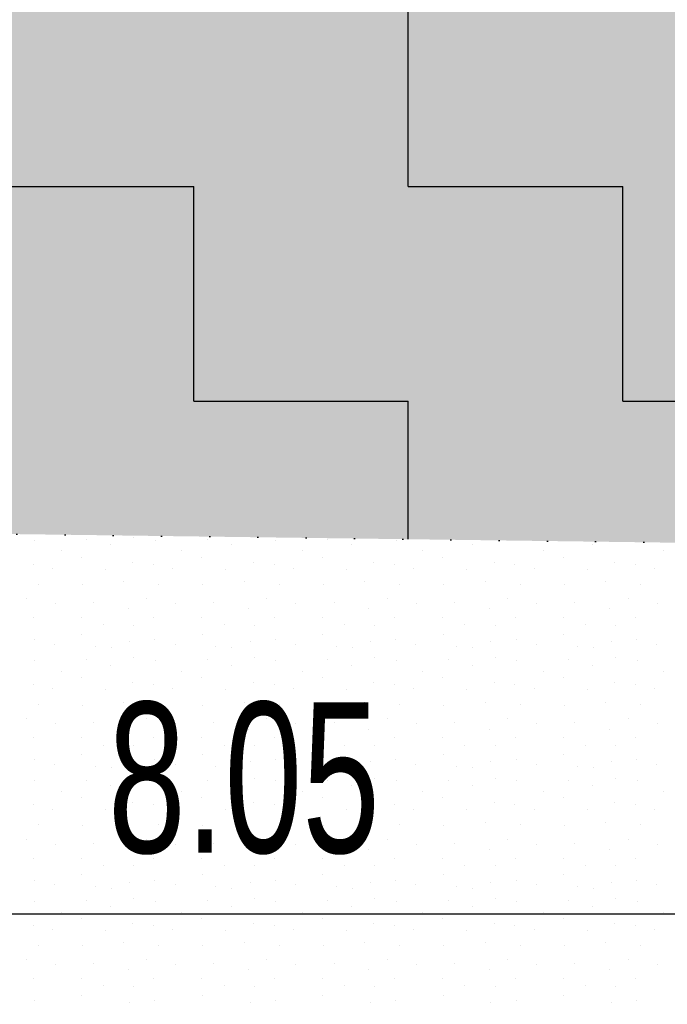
# Model space of a CAD drawing. Header units: millimetres. Extents: x -211955 to 157391, y -241491 to 94238.
# Tile 59 of 138: x 2918 to 3993, y -65483 to -63847. Entities that reach past the tile are written whole.
import ezdxf

# ---------------------------------------------------------------- set-up
doc = ezdxf.new("R2010")
doc.units = ezdxf.units.MM
doc.header["$PDMODE"] = 65
doc.linetypes.add('Teckovana 0.5x_2', pattern=[80, 0, -80])
for name, color, linetype, lineweight in [('XR$1$PODKLAD_1', 7, 'Continuous', 25), ('XR$3$SITUACE - BOURÁNÍ_1', 7, 'Continuous', 25), ('XR$4$SITUACE - BOURÁNÍ - KOTY_1', 7, 'Continuous', 25)]:
    doc.layers.add(name, color=color, linetype=linetype, lineweight=lineweight)
doc.styles.add('ARIALNARROW', font='ARIALN.TTF')
doc.dimstyles.new('DIMSTYLE_4', dxfattribs={"dimtxt": 250, "dimasz": 300, "dimexe": 0, "dimexo": 0, "dimgap": 125, "dimtad": 2, "dimlfac": 0.001, "dimrnd": 0.05, "dimzin": 4, "dimdsep": 46, "dimtxsty": 'ARIALNARROW', "dimblk1": 'ALL_ML_STRICH', "dimblk2": 'ALL_ML_STRICH', "dimsah": 1, "dimcen": 0, "dimclrd": 6, "dimclre": 6, "dimclrt": 6, "dimadec": 0, "dimazin": 0, "dimtfac": 1, "dimtdec": 0, "dimtix": 1, "dimtmove": 2, "dimatfit": 3, "dimfxl": 0, "dimtzin": 0, "dimlwd": 0, "dimlwe": 18, "dimarcsym": 0})

# ---------------------------------------------------------------- blocks, each defined once
blk = doc.blocks.new('VZOR_0')
at = {"layer": 'XR$3$SITUACE - BOURÁNÍ_1', "color": 204, "linetype": 'Continuous', "lineweight": 13}
for p, q in [((2942.8, -64711.8), (2942.8, -64711.8)), ((3028.8, -64710.4), (3028.8, -64710.4)), ((3107, -64707), (3107, -64707)), ((3142.8, -64711.8), (3142.8, -64711.8)), ((3228.8, -64710.4), (3228.8, -64710.4)), ((3342.8, -64711.8), (3342.8, -64711.8)), ((3428.8, -64710.4), (3428.8, -64710.4)), ((3542.8, -64711.8), (3542.8, -64711.8)), ((2987, -64729.6), (2987, -64729.6)), ((3068.8, -64719.8), (3068.8, -64719.8)), ((3187, -64729.6), (3187, -64729.6)), ((3268.8, -64719.8), (3268.8, -64719.8)), ((3387, -64729.6), (3387, -64729.6)), ((3468.8, -64719.8), (3468.8, -64719.8)), ((3587, -64729.6), (3587, -64729.6)), ((3668.8, -64719.8), (3668.8, -64719.8)), ((3787, -64729.6), (3787, -64729.6)), ((3868.8, -64719.8), (3868.8, -64719.8)), ((3987, -64729.6), (3987, -64729.6)), ((3020, -64740), (3020, -64740)), ((3220, -64740), (3220, -64740)), ((3420, -64740), (3420, -64740)), ((3620, -64740), (3620, -64740)), ((3820, -64740), (3820, -64740)), ((2939.8, -64751.8), (2939.8, -64751.8)), ((2972, -64758.6), (2972, -64758.6)), ((3060, -64760), (3060, -64760)), ((3105.4, -64748.4), (3105.4, -64748.4)), ((3139.8, -64751.8), (3139.8, -64751.8)), ((3172, -64758.6), (3172, -64758.6)), ((3260, -64760), (3260, -64760)), ((3305.4, -64748.4), (3305.4, -64748.4)), ((3339.8, -64751.8), (3339.8, -64751.8)), ((3372, -64758.6), (3372, -64758.6)), ((3460, -64760), (3460, -64760)), ((3505.4, -64748.4), (3505.4, -64748.4)), ((3539.8, -64751.8), (3539.8, -64751.8)), ((3572, -64758.6), (3572, -64758.6)), ((3660, -64760), (3660, -64760)), ((3705.4, -64748.4), (3705.4, -64748.4)), ((3739.8, -64751.8), (3739.8, -64751.8)), ((3772, -64758.6), (3772, -64758.6)), ((3860, -64760), (3860, -64760)), ((3905.4, -64748.4), (3905.4, -64748.4)), ((3939.8, -64751.8), (3939.8, -64751.8)), ((3972, -64758.6), (3972, -64758.6)), ((2948.8, -64784.8), (2948.8, -64784.8)), ((3021.8, -64786), (3021.8, -64786)), ((3090.2, -64780.8), (3090.2, -64780.8)), ((3148.8, -64784.8), (3148.8, -64784.8)), ((3221.8, -64786), (3221.8, -64786)), ((3290.2, -64780.8), (3290.2, -64780.8)), ((3348.8, -64784.8), (3348.8, -64784.8)), ((3421.8, -64786), (3421.8, -64786)), ((3490.2, -64780.8), (3490.2, -64780.8)), ((3548.8, -64784.8), (3548.8, -64784.8)), ((3621.8, -64786), (3621.8, -64786)), ((3690.2, -64780.8), (3690.2, -64780.8)), ((3748.8, -64784.8), (3748.8, -64784.8)), ((3821.8, -64786), (3821.8, -64786)), ((3890.2, -64780.8), (3890.2, -64780.8)), ((3948.8, -64784.8), (3948.8, -64784.8)), ((2928, -64808.4), (2928, -64808.4)), ((3128, -64808.4), (3128, -64808.4)), ((3328, -64808.4), (3328, -64808.4)), ((3528, -64808.4), (3528, -64808.4)), ((3728, -64808.4), (3728, -64808.4)), ((3928, -64808.4), (3928, -64808.4)), ((2976.2, -64817.2), (2976.2, -64817.2)), ((3039.6, -64815.6), (3039.6, -64815.6)), ((3097.4, -64825.8), (3097.4, -64825.8)), ((3176.2, -64817.2), (3176.2, -64817.2)), ((3239.6, -64815.6), (3239.6, -64815.6)), ((3297.4, -64825.8), (3297.4, -64825.8)), ((3376.2, -64817.2), (3376.2, -64817.2)), ((3439.6, -64815.6), (3439.6, -64815.6)), ((3497.4, -64825.8), (3497.4, -64825.8)), ((3576.2, -64817.2), (3576.2, -64817.2)), ((3639.6, -64815.6), (3639.6, -64815.6)), ((3697.4, -64825.8), (3697.4, -64825.8)), ((3776.2, -64817.2), (3776.2, -64817.2)), ((3839.6, -64815.6), (3839.6, -64815.6)), ((3897.4, -64825.8), (3897.4, -64825.8)), ((3976.2, -64817.2), (3976.2, -64817.2)), ((2940, -64840), (2940, -64840)), ((3020, -64840), (3020, -64840)), ((3140, -64840), (3140, -64840)), ((3220, -64840), (3220, -64840)), ((3340, -64840), (3340, -64840)), ((3420, -64840), (3420, -64840)), ((3540, -64840), (3540, -64840)), ((3620, -64840), (3620, -64840)), ((3740, -64840), (3740, -64840)), ((3820, -64840), (3820, -64840)), ((3940, -64840), (3940, -64840)), ((3056.8, -64852.4), (3056.8, -64852.4)), ((3106.8, -64853), (3106.8, -64853)), ((3256.8, -64852.4), (3256.8, -64852.4)), ((3306.8, -64853), (3306.8, -64853)), ((3456.8, -64852.4), (3456.8, -64852.4)), ((3506.8, -64853), (3506.8, -64853)), ((3656.8, -64852.4), (3656.8, -64852.4)), ((3706.8, -64853), (3706.8, -64853)), ((3856.8, -64852.4), (3856.8, -64852.4)), ((3906.8, -64853), (3906.8, -64853)), ((2941.8, -64876.4), (2941.8, -64876.4)), ((3020.6, -64868), (3020.6, -64868)), ((3141.8, -64876.4), (3141.8, -64876.4)), ((3220.6, -64868), (3220.6, -64868)), ((3341.8, -64876.4), (3341.8, -64876.4)), ((3420.6, -64868), (3420.6, -64868)), ((3541.8, -64876.4), (3541.8, -64876.4)), ((3620.6, -64868), (3620.6, -64868)), ((3741.8, -64876.4), (3741.8, -64876.4)), ((3820.6, -64868), (3820.6, -64868)), ((3941.8, -64876.4), (3941.8, -64876.4)), ((2975.4, -64884.6), (2975.4, -64884.6)), ((3043.4, -64887.8), (3043.4, -64887.8)), ((3069.8, -64890), (3069.8, -64890)), ((3100, -64880), (3100, -64880)), ((3175.4, -64884.6), (3175.4, -64884.6)), ((3243.4, -64887.8), (3243.4, -64887.8)), ((3269.8, -64890), (3269.8, -64890)), ((3300, -64880), (3300, -64880)), ((3375.4, -64884.6), (3375.4, -64884.6)), ((3443.4, -64887.8), (3443.4, -64887.8)), ((3469.8, -64890), (3469.8, -64890)), ((3500, -64880), (3500, -64880)), ((3575.4, -64884.6), (3575.4, -64884.6)), ((3643.4, -64887.8), (3643.4, -64887.8)), ((3669.8, -64890), (3669.8, -64890)), ((3700, -64880), (3700, -64880)), ((3775.4, -64884.6), (3775.4, -64884.6)), ((3843.4, -64887.8), (3843.4, -64887.8)), ((3869.8, -64890), (3869.8, -64890)), ((3900, -64880), (3900, -64880)), ((3975.4, -64884.6), (3975.4, -64884.6)), ((3107, -64907), (3107, -64907)), ((3307, -64907), (3307, -64907)), ((3507, -64907), (3507, -64907)), ((3707, -64907), (3707, -64907)), ((3907, -64907), (3907, -64907)), ((2942.8, -64911.8), (2942.8, -64911.8)), ((3028.8, -64910.4), (3028.8, -64910.4)), ((3068.8, -64919.8), (3068.8, -64919.8)), ((3142.8, -64911.8), (3142.8, -64911.8)), ((3228.8, -64910.4), (3228.8, -64910.4)), ((3268.8, -64919.8), (3268.8, -64919.8)), ((3342.8, -64911.8), (3342.8, -64911.8)), ((3428.8, -64910.4), (3428.8, -64910.4)), ((3468.8, -64919.8), (3468.8, -64919.8)), ((3542.8, -64911.8), (3542.8, -64911.8)), ((3628.8, -64910.4), (3628.8, -64910.4)), ((3668.8, -64919.8), (3668.8, -64919.8)), ((3742.8, -64911.8), (3742.8, -64911.8)), ((3828.8, -64910.4), (3828.8, -64910.4)), ((3868.8, -64919.8), (3868.8, -64919.8)), ((3942.8, -64911.8), (3942.8, -64911.8)), ((2987, -64929.6), (2987, -64929.6)), ((3020, -64940), (3020, -64940)), ((3187, -64929.6), (3187, -64929.6)), ((3220, -64940), (3220, -64940)), ((3387, -64929.6), (3387, -64929.6)), ((3420, -64940), (3420, -64940)), ((3587, -64929.6), (3587, -64929.6)), ((3620, -64940), (3620, -64940)), ((3787, -64929.6), (3787, -64929.6)), ((3820, -64940), (3820, -64940)), ((3987, -64929.6), (3987, -64929.6)), ((2939.8, -64951.8), (2939.8, -64951.8)), ((2972, -64958.6), (2972, -64958.6)), ((3105.4, -64948.4), (3105.4, -64948.4)), ((3139.8, -64951.8), (3139.8, -64951.8)), ((3172, -64958.6), (3172, -64958.6)), ((3305.4, -64948.4), (3305.4, -64948.4)), ((3339.8, -64951.8), (3339.8, -64951.8)), ((3372, -64958.6), (3372, -64958.6)), ((3505.4, -64948.4), (3505.4, -64948.4)), ((3539.8, -64951.8), (3539.8, -64951.8)), ((3572, -64958.6), (3572, -64958.6)), ((3705.4, -64948.4), (3705.4, -64948.4)), ((3739.8, -64951.8), (3739.8, -64951.8)), ((3772, -64958.6), (3772, -64958.6)), ((3905.4, -64948.4), (3905.4, -64948.4)), ((3939.8, -64951.8), (3939.8, -64951.8)), ((3972, -64958.6), (3972, -64958.6)), ((3060, -64960), (3060, -64960)), ((3260, -64960), (3260, -64960)), ((3460, -64960), (3460, -64960)), ((3660, -64960), (3660, -64960)), ((3860, -64960), (3860, -64960)), ((2948.8, -64984.8), (2948.8, -64984.8)), ((3021.8, -64986), (3021.8, -64986)), ((3090.2, -64980.8), (3090.2, -64980.8)), ((3148.8, -64984.8), (3148.8, -64984.8)), ((3221.8, -64986), (3221.8, -64986)), ((3290.2, -64980.8), (3290.2, -64980.8)), ((3348.8, -64984.8), (3348.8, -64984.8)), ((3421.8, -64986), (3421.8, -64986)), ((3490.2, -64980.8), (3490.2, -64980.8)), ((3548.8, -64984.8), (3548.8, -64984.8)), ((3621.8, -64986), (3621.8, -64986)), ((3690.2, -64980.8), (3690.2, -64980.8)), ((3748.8, -64984.8), (3748.8, -64984.8)), ((3821.8, -64986), (3821.8, -64986)), ((3890.2, -64980.8), (3890.2, -64980.8)), ((3948.8, -64984.8), (3948.8, -64984.8)), ((2928, -65008.4), (2928, -65008.4)), ((2976.2, -65017.2), (2976.2, -65017.2)), ((3039.6, -65015.6), (3039.6, -65015.6)), ((3128, -65008.4), (3128, -65008.4)), ((3176.2, -65017.2), (3176.2, -65017.2)), ((3239.6, -65015.6), (3239.6, -65015.6)), ((3328, -65008.4), (3328, -65008.4)), ((3376.2, -65017.2), (3376.2, -65017.2)), ((3439.6, -65015.6), (3439.6, -65015.6)), ((3528, -65008.4), (3528, -65008.4)), ((3576.2, -65017.2), (3576.2, -65017.2)), ((3639.6, -65015.6), (3639.6, -65015.6)), ((3728, -65008.4), (3728, -65008.4)), ((3776.2, -65017.2), (3776.2, -65017.2)), ((3839.6, -65015.6), (3839.6, -65015.6)), ((3928, -65008.4), (3928, -65008.4)), ((3976.2, -65017.2), (3976.2, -65017.2)), ((2940, -65040), (2940, -65040)), ((3020, -65040), (3020, -65040)), ((3097.4, -65025.8), (3097.4, -65025.8)), ((3140, -65040), (3140, -65040)), ((3220, -65040), (3220, -65040)), ((3297.4, -65025.8), (3297.4, -65025.8)), ((3340, -65040), (3340, -65040)), ((3420, -65040), (3420, -65040)), ((3497.4, -65025.8), (3497.4, -65025.8)), ((3540, -65040), (3540, -65040)), ((3620, -65040), (3620, -65040)), ((3697.4, -65025.8), (3697.4, -65025.8)), ((3740, -65040), (3740, -65040)), ((3820, -65040), (3820, -65040)), ((3897.4, -65025.8), (3897.4, -65025.8)), ((3940, -65040), (3940, -65040)), ((3056.8, -65052.4), (3056.8, -65052.4)), ((3106.8, -65053), (3106.8, -65053)), ((3256.8, -65052.4), (3256.8, -65052.4)), ((3306.8, -65053), (3306.8, -65053)), ((3456.8, -65052.4), (3456.8, -65052.4)), ((3506.8, -65053), (3506.8, -65053)), ((3656.8, -65052.4), (3656.8, -65052.4)), ((3706.8, -65053), (3706.8, -65053)), ((3856.8, -65052.4), (3856.8, -65052.4)), ((3906.8, -65053), (3906.8, -65053)), ((3020.6, -65068), (3020.6, -65068)), ((3220.6, -65068), (3220.6, -65068)), ((3420.6, -65068), (3420.6, -65068)), ((3620.6, -65068), (3620.6, -65068)), ((3820.6, -65068), (3820.6, -65068)), ((2941.8, -65076.4), (2941.8, -65076.4)), ((2975.4, -65084.6), (2975.4, -65084.6)), ((3043.4, -65087.8), (3043.4, -65087.8)), ((3100, -65080), (3100, -65080)), ((3141.8, -65076.4), (3141.8, -65076.4)), ((3175.4, -65084.6), (3175.4, -65084.6)), ((3243.4, -65087.8), (3243.4, -65087.8)), ((3300, -65080), (3300, -65080)), ((3341.8, -65076.4), (3341.8, -65076.4)), ((3375.4, -65084.6), (3375.4, -65084.6)), ((3443.4, -65087.8), (3443.4, -65087.8)), ((3500, -65080), (3500, -65080)), ((3541.8, -65076.4), (3541.8, -65076.4)), ((3575.4, -65084.6), (3575.4, -65084.6)), ((3643.4, -65087.8), (3643.4, -65087.8)), ((3700, -65080), (3700, -65080)), ((3741.8, -65076.4), (3741.8, -65076.4)), ((3775.4, -65084.6), (3775.4, -65084.6)), ((3843.4, -65087.8), (3843.4, -65087.8)), ((3900, -65080), (3900, -65080)), ((3941.8, -65076.4), (3941.8, -65076.4)), ((3975.4, -65084.6), (3975.4, -65084.6)), ((3069.8, -65090), (3069.8, -65090)), ((3269.8, -65090), (3269.8, -65090)), ((3469.8, -65090), (3469.8, -65090)), ((3669.8, -65090), (3669.8, -65090)), ((3869.8, -65090), (3869.8, -65090)), ((2942.8, -65111.8), (2942.8, -65111.8)), ((3028.8, -65110.4), (3028.8, -65110.4)), ((3068.8, -65119.8), (3068.8, -65119.8)), ((3107, -65107), (3107, -65107)), ((3142.8, -65111.8), (3142.8, -65111.8)), ((3228.8, -65110.4), (3228.8, -65110.4)), ((3268.8, -65119.8), (3268.8, -65119.8)), ((3307, -65107), (3307, -65107)), ((3342.8, -65111.8), (3342.8, -65111.8)), ((3428.8, -65110.4), (3428.8, -65110.4)), ((3468.8, -65119.8), (3468.8, -65119.8)), ((3507, -65107), (3507, -65107)), ((3542.8, -65111.8), (3542.8, -65111.8)), ((3628.8, -65110.4), (3628.8, -65110.4)), ((3668.8, -65119.8), (3668.8, -65119.8)), ((3707, -65107), (3707, -65107)), ((3742.8, -65111.8), (3742.8, -65111.8)), ((3828.8, -65110.4), (3828.8, -65110.4)), ((3868.8, -65119.8), (3868.8, -65119.8)), ((3907, -65107), (3907, -65107)), ((3942.8, -65111.8), (3942.8, -65111.8)), ((2987, -65129.6), (2987, -65129.6)), ((3187, -65129.6), (3187, -65129.6)), ((3387, -65129.6), (3387, -65129.6)), ((3587, -65129.6), (3587, -65129.6)), ((3787, -65129.6), (3787, -65129.6)), ((3987, -65129.6), (3987, -65129.6)), ((2939.8, -65151.8), (2939.8, -65151.8)), ((3020, -65140), (3020, -65140)), ((3105.4, -65148.4), (3105.4, -65148.4)), ((3139.8, -65151.8), (3139.8, -65151.8)), ((3220, -65140), (3220, -65140)), ((3305.4, -65148.4), (3305.4, -65148.4)), ((3339.8, -65151.8), (3339.8, -65151.8)), ((3420, -65140), (3420, -65140)), ((3505.4, -65148.4), (3505.4, -65148.4)), ((3539.8, -65151.8), (3539.8, -65151.8)), ((3620, -65140), (3620, -65140)), ((3705.4, -65148.4), (3705.4, -65148.4)), ((3739.8, -65151.8), (3739.8, -65151.8)), ((3820, -65140), (3820, -65140)), ((3905.4, -65148.4), (3905.4, -65148.4)), ((3939.8, -65151.8), (3939.8, -65151.8)), ((2972, -65158.6), (2972, -65158.6)), ((3060, -65160), (3060, -65160)), ((3172, -65158.6), (3172, -65158.6)), ((3260, -65160), (3260, -65160)), ((3372, -65158.6), (3372, -65158.6)), ((3460, -65160), (3460, -65160)), ((3572, -65158.6), (3572, -65158.6)), ((3660, -65160), (3660, -65160)), ((3772, -65158.6), (3772, -65158.6)), ((3860, -65160), (3860, -65160)), ((3972, -65158.6), (3972, -65158.6)), ((2948.8, -65184.8), (2948.8, -65184.8)), ((3021.8, -65186), (3021.8, -65186)), ((3090.2, -65180.8), (3090.2, -65180.8)), ((3148.8, -65184.8), (3148.8, -65184.8)), ((3221.8, -65186), (3221.8, -65186)), ((3290.2, -65180.8), (3290.2, -65180.8)), ((3348.8, -65184.8), (3348.8, -65184.8)), ((3421.8, -65186), (3421.8, -65186)), ((3490.2, -65180.8), (3490.2, -65180.8)), ((3548.8, -65184.8), (3548.8, -65184.8)), ((3621.8, -65186), (3621.8, -65186)), ((3690.2, -65180.8), (3690.2, -65180.8)), ((3748.8, -65184.8), (3748.8, -65184.8)), ((3821.8, -65186), (3821.8, -65186)), ((3890.2, -65180.8), (3890.2, -65180.8)), ((3948.8, -65184.8), (3948.8, -65184.8)), ((2928, -65208.4), (2928, -65208.4)), ((2976.2, -65217.2), (2976.2, -65217.2)), ((3039.6, -65215.6), (3039.6, -65215.6)), ((3128, -65208.4), (3128, -65208.4)), ((3176.2, -65217.2), (3176.2, -65217.2)), ((3239.6, -65215.6), (3239.6, -65215.6)), ((3328, -65208.4), (3328, -65208.4)), ((3376.2, -65217.2), (3376.2, -65217.2)), ((3439.6, -65215.6), (3439.6, -65215.6)), ((3528, -65208.4), (3528, -65208.4)), ((3576.2, -65217.2), (3576.2, -65217.2)), ((3639.6, -65215.6), (3639.6, -65215.6)), ((3728, -65208.4), (3728, -65208.4)), ((3776.2, -65217.2), (3776.2, -65217.2)), ((3839.6, -65215.6), (3839.6, -65215.6)), ((3928, -65208.4), (3928, -65208.4)), ((3976.2, -65217.2), (3976.2, -65217.2)), ((3097.4, -65225.8), (3097.4, -65225.8)), ((3297.4, -65225.8), (3297.4, -65225.8)), ((3497.4, -65225.8), (3497.4, -65225.8)), ((3697.4, -65225.8), (3697.4, -65225.8)), ((3897.4, -65225.8), (3897.4, -65225.8)), ((2940, -65240), (2940, -65240)), ((3020, -65240), (3020, -65240)), ((3056.8, -65252.4), (3056.8, -65252.4)), ((3106.8, -65253), (3106.8, -65253)), ((3140, -65240), (3140, -65240)), ((3220, -65240), (3220, -65240)), ((3256.8, -65252.4), (3256.8, -65252.4)), ((3306.8, -65253), (3306.8, -65253)), ((3340, -65240), (3340, -65240)), ((3420, -65240), (3420, -65240)), ((3456.8, -65252.4), (3456.8, -65252.4)), ((3506.8, -65253), (3506.8, -65253)), ((3540, -65240), (3540, -65240)), ((3620, -65240), (3620, -65240)), ((3656.8, -65252.4), (3656.8, -65252.4)), ((3706.8, -65253), (3706.8, -65253)), ((3740, -65240), (3740, -65240)), ((3820, -65240), (3820, -65240)), ((3856.8, -65252.4), (3856.8, -65252.4)), ((3906.8, -65253), (3906.8, -65253)), ((3940, -65240), (3940, -65240)), ((3020.6, -65268), (3020.6, -65268)), ((3220.6, -65268), (3220.6, -65268)), ((3420.6, -65268), (3420.6, -65268)), ((3620.6, -65268), (3620.6, -65268)), ((3820.6, -65268), (3820.6, -65268)), ((2941.8, -65276.4), (2941.8, -65276.4)), ((2975.4, -65284.6), (2975.4, -65284.6)), ((3100, -65280), (3100, -65280)), ((3141.8, -65276.4), (3141.8, -65276.4)), ((3175.4, -65284.6), (3175.4, -65284.6)), ((3300, -65280), (3300, -65280)), ((3341.8, -65276.4), (3341.8, -65276.4)), ((3375.4, -65284.6), (3375.4, -65284.6)), ((3500, -65280), (3500, -65280)), ((3541.8, -65276.4), (3541.8, -65276.4)), ((3575.4, -65284.6), (3575.4, -65284.6)), ((3700, -65280), (3700, -65280)), ((3741.8, -65276.4), (3741.8, -65276.4)), ((3775.4, -65284.6), (3775.4, -65284.6)), ((3900, -65280), (3900, -65280)), ((3941.8, -65276.4), (3941.8, -65276.4)), ((3975.4, -65284.6), (3975.4, -65284.6)), ((3043.4, -65287.8), (3043.4, -65287.8)), ((3069.8, -65290), (3069.8, -65290)), ((3243.4, -65287.8), (3243.4, -65287.8)), ((3269.8, -65290), (3269.8, -65290)), ((3443.4, -65287.8), (3443.4, -65287.8)), ((3469.8, -65290), (3469.8, -65290)), ((3643.4, -65287.8), (3643.4, -65287.8)), ((3669.8, -65290), (3669.8, -65290)), ((3843.4, -65287.8), (3843.4, -65287.8)), ((3869.8, -65290), (3869.8, -65290)), ((2942.8, -65311.8), (2942.8, -65311.8)), ((3028.8, -65310.4), (3028.8, -65310.4)), ((3107, -65307), (3107, -65307)), ((3142.8, -65311.8), (3142.8, -65311.8)), ((3228.8, -65310.4), (3228.8, -65310.4)), ((3307, -65307), (3307, -65307)), ((3342.8, -65311.8), (3342.8, -65311.8)), ((3428.8, -65310.4), (3428.8, -65310.4)), ((3507, -65307), (3507, -65307)), ((3542.8, -65311.8), (3542.8, -65311.8)), ((3628.8, -65310.4), (3628.8, -65310.4)), ((3707, -65307), (3707, -65307)), ((3742.8, -65311.8), (3742.8, -65311.8)), ((3828.8, -65310.4), (3828.8, -65310.4)), ((3907, -65307), (3907, -65307)), ((3942.8, -65311.8), (3942.8, -65311.8)), ((2987, -65329.6), (2987, -65329.6)), ((3068.8, -65319.8), (3068.8, -65319.8)), ((3187, -65329.6), (3187, -65329.6)), ((3268.8, -65319.8), (3268.8, -65319.8)), ((3387, -65329.6), (3387, -65329.6)), ((3468.8, -65319.8), (3468.8, -65319.8)), ((3587, -65329.6), (3587, -65329.6)), ((3668.8, -65319.8), (3668.8, -65319.8)), ((3787, -65329.6), (3787, -65329.6)), ((3868.8, -65319.8), (3868.8, -65319.8)), ((3987, -65329.6), (3987, -65329.6)), ((3020, -65340), (3020, -65340)), ((3105.4, -65348.4), (3105.4, -65348.4)), ((3220, -65340), (3220, -65340)), ((3305.4, -65348.4), (3305.4, -65348.4)), ((3420, -65340), (3420, -65340)), ((3505.4, -65348.4), (3505.4, -65348.4)), ((3620, -65340), (3620, -65340)), ((3705.4, -65348.4), (3705.4, -65348.4)), ((3820, -65340), (3820, -65340)), ((3905.4, -65348.4), (3905.4, -65348.4)), ((2939.8, -65351.8), (2939.8, -65351.8)), ((2972, -65358.6), (2972, -65358.6)), ((3060, -65360), (3060, -65360)), ((3139.8, -65351.8), (3139.8, -65351.8)), ((3172, -65358.6), (3172, -65358.6)), ((3260, -65360), (3260, -65360)), ((3339.8, -65351.8), (3339.8, -65351.8)), ((3372, -65358.6), (3372, -65358.6)), ((3460, -65360), (3460, -65360)), ((3539.8, -65351.8), (3539.8, -65351.8)), ((3572, -65358.6), (3572, -65358.6)), ((3660, -65360), (3660, -65360)), ((3739.8, -65351.8), (3739.8, -65351.8)), ((3772, -65358.6), (3772, -65358.6)), ((3860, -65360), (3860, -65360)), ((3939.8, -65351.8), (3939.8, -65351.8)), ((3972, -65358.6), (3972, -65358.6)), ((3090.2, -65380.8), (3090.2, -65380.8)), ((3290.2, -65380.8), (3290.2, -65380.8)), ((3490.2, -65380.8), (3490.2, -65380.8)), ((3690.2, -65380.8), (3690.2, -65380.8)), ((3890.2, -65380.8), (3890.2, -65380.8)), ((2948.8, -65384.8), (2948.8, -65384.8)), ((3021.8, -65386), (3021.8, -65386)), ((3148.8, -65384.8), (3148.8, -65384.8)), ((3221.8, -65386), (3221.8, -65386)), ((3348.8, -65384.8), (3348.8, -65384.8)), ((3421.8, -65386), (3421.8, -65386)), ((3548.8, -65384.8), (3548.8, -65384.8)), ((3621.8, -65386), (3621.8, -65386)), ((3748.8, -65384.8), (3748.8, -65384.8)), ((3821.8, -65386), (3821.8, -65386)), ((3948.8, -65384.8), (3948.8, -65384.8)), ((2928, -65408.4), (2928, -65408.4)), ((3039.6, -65415.6), (3039.6, -65415.6)), ((3128, -65408.4), (3128, -65408.4)), ((3239.6, -65415.6), (3239.6, -65415.6)), ((3328, -65408.4), (3328, -65408.4)), ((3439.6, -65415.6), (3439.6, -65415.6)), ((3528, -65408.4), (3528, -65408.4)), ((3639.6, -65415.6), (3639.6, -65415.6)), ((3728, -65408.4), (3728, -65408.4)), ((3839.6, -65415.6), (3839.6, -65415.6)), ((3928, -65408.4), (3928, -65408.4)), ((2976.2, -65417.2), (2976.2, -65417.2)), ((3097.4, -65425.8), (3097.4, -65425.8)), ((3176.2, -65417.2), (3176.2, -65417.2)), ((3297.4, -65425.8), (3297.4, -65425.8)), ((3376.2, -65417.2), (3376.2, -65417.2)), ((3497.4, -65425.8), (3497.4, -65425.8)), ((3576.2, -65417.2), (3576.2, -65417.2)), ((3697.4, -65425.8), (3697.4, -65425.8)), ((3776.2, -65417.2), (3776.2, -65417.2)), ((3897.4, -65425.8), (3897.4, -65425.8)), ((3976.2, -65417.2), (3976.2, -65417.2)), ((2940, -65440), (2940, -65440)), ((3020, -65440), (3020, -65440)), ((3140, -65440), (3140, -65440)), ((3220, -65440), (3220, -65440)), ((3340, -65440), (3340, -65440)), ((3420, -65440), (3420, -65440)), ((3540, -65440), (3540, -65440)), ((3620, -65440), (3620, -65440)), ((3740, -65440), (3740, -65440)), ((3820, -65440), (3820, -65440)), ((3940, -65440), (3940, -65440)), ((3056.8, -65452.4), (3056.8, -65452.4)), ((3106.8, -65453), (3106.8, -65453)), ((3256.8, -65452.4), (3256.8, -65452.4)), ((3306.8, -65453), (3306.8, -65453)), ((3456.8, -65452.4), (3456.8, -65452.4)), ((3506.8, -65453), (3506.8, -65453)), ((3656.8, -65452.4), (3656.8, -65452.4)), ((3706.8, -65453), (3706.8, -65453)), ((3856.8, -65452.4), (3856.8, -65452.4)), ((3906.8, -65453), (3906.8, -65453)), ((2941.8, -65476.4), (2941.8, -65476.4)), ((3020.6, -65468), (3020.6, -65468)), ((3100, -65480), (3100, -65480)), ((3141.8, -65476.4), (3141.8, -65476.4)), ((3220.6, -65468), (3220.6, -65468)), ((3300, -65480), (3300, -65480)), ((3341.8, -65476.4), (3341.8, -65476.4)), ((3420.6, -65468), (3420.6, -65468)), ((3500, -65480), (3500, -65480)), ((3541.8, -65476.4), (3541.8, -65476.4)), ((3620.6, -65468), (3620.6, -65468)), ((3700, -65480), (3700, -65480)), ((3741.8, -65476.4), (3741.8, -65476.4)), ((3820.6, -65468), (3820.6, -65468)), ((3900, -65480), (3900, -65480)), ((3941.8, -65476.4), (3941.8, -65476.4))]:
    blk.add_line(p, q, dxfattribs=at)
blk = doc.blocks.new('ALL_ML_STRICH')
at = {"color": 0, "linetype": 'ByBlock', "lineweight": -2}
for p, q in [((0, -0.5), (0, 0.5)), ((-0.3, -0.3), (0.3, 0.3)), ((-1, 0), (0.5, 0))]:
    blk.add_line(p, q, dxfattribs=at)
blk = doc.blocks.new('*D61')
at = {"layer": 'DEFPOINTS', "color": 6, "linetype": 'Continuous', "lineweight": 18}
for p in [(-771.6, -64653.9), (7263.3, -64758.5), (-771.6, -65332.8)]:
    blk.add_point(p, dxfattribs=at)
at = {"layer": 'XR$4$SITUACE - BOURÁNÍ - KOTY_1', "color": 6, "linetype": 'Continuous', "lineweight": -2}
for p, q in [((-771.6, -64983.1), (-771.6, -65332.8)), ((-771.6, -65332.8), (7263.3, -65332.8)), ((7263.3, -65332.8), (7263.3, -65332.8))]:
    blk.add_line(p, q, dxfattribs=at)
at = {"layer": 'XR$4$SITUACE - BOURÁNÍ - KOTY_1', "color": 6, "linetype": 'Continuous', "lineweight": 18, "xscale": 300, "yscale": 300, "zscale": 300, "rotation": 180}
blk.add_blockref('ALL_ML_STRICH', (-771.6, -65332.8), dxfattribs=at)
at = {"layer": 'XR$4$SITUACE - BOURÁNÍ - KOTY_1', "color": 6, "linetype": 'Continuous', "lineweight": 18, "xscale": 300, "yscale": 300, "zscale": 300}
blk.add_blockref('ALL_ML_STRICH', (7263.3, -65332.8), dxfattribs=at)
at = {"layer": 'XR$4$SITUACE - BOURÁNÍ - KOTY_1', "color": 6, "linetype": 'Continuous', "lineweight": 18, "insert": (3289.9, -65107.8), "char_height": 250, "width": 811.429, "attachment_point": 5, "style": 'ARIALNARROW'}
blk.add_mtext('\\W0.81;\\A1;{8.05}', dxfattribs=at)

msp = doc.modelspace()

# ---------------------------------------------------------------- hatches: boundary and pattern name
at = {"layer": 'XR$3$SITUACE - BOURÁNÍ_1', "linetype": 'Continuous', "lineweight": 25}
msp.add_hatch(color=254, dxfattribs=at).paths.add_polyline_path([(7295.185, -62367.041), (7330.211, -59695.399), (6922.017, -59681.339), (6922.017, -59773.892), (3797.017, -59773.892), (3797.017, -60873.892), (2007.017, -60873.892), (2007.017, -59773.892), (-652.983, -59773.892), (-652.983, -62653.892), (-11382.983, -62653.892), (-11382.983, -62049.582), (-16701.047, -61580.486), (-12807.211, -63746.414), (-765.665, -63663.495), (-771.576, -64653.932), (7263.345, -64758.523)], flags=0)
h = msp.add_hatch(dxfattribs=at)
h.set_pattern_fill('VZOR', scale=356.25, style=0, pattern_type=2)
h.set_pattern_definition([(0, (712.5, 712.5), (356.25, 356.25), [356.25, -356.25]), (90, (712.5, 712.5), (-356.25, 356.25), [356.25, -356.25])])
h.paths.add_polyline_path([(7295.185, -62367.041), (7330.211, -59695.399), (6922.017, -59681.339), (6922.017, -59773.892), (3797.017, -59773.892), (3797.017, -60873.892), (2007.017, -60873.892), (2007.017, -59773.892), (-652.983, -59773.892), (-652.983, -62653.892), (-11382.983, -62653.892), (-11382.983, -62049.582), (-16701.047, -61580.486), (-12807.211, -63746.414), (-765.665, -63663.495), (-771.576, -64653.932), (7263.345, -64758.523)], flags=0)

# ---------------------------------------------------------------- linework, layer by layer
at = {"layer": 'XR$1$PODKLAD_1', "color": 7, "linetype": 'Teckovana 0.5x_2', "lineweight": 25}
msp.add_line((-771.576, -64653.932), (7263.345, -64758.523), dxfattribs=at)

# ---------------------------------------------------------------- block references
at = {"layer": 'XR$3$SITUACE - BOURÁNÍ_1', "color": 204, "linetype": 'Continuous', "lineweight": 13}
msp.add_blockref('VZOR_0', (0, 0), dxfattribs=at)

# ---------------------------------------------------------------- dimensions: what is measured, and where the dimension line sits
at = {"layer": 'XR$4$SITUACE - BOURÁNÍ - KOTY_1', "color": 6, "linetype": 'Continuous', "lineweight": 18}
dim = msp.add_linear_dim(base=(7263.345, -65332.848), p1=(-771.576, -64983.055), p2=(7263.345, -65332.848), dimstyle='DIMSTYLE_4', override={"dimpost": '<>', "dimclrd": 6, "dimclre": 6, "dimclrt": 6, "dimlwd": 0, "dimlwe": 18}, dxfattribs=at)
dim.commit()
dim.dimension.update_dxf_attribs({"geometry": '*D61', "text_midpoint": (3289.885, -65107.848), "dimtype": 160})

doc.saveas('drawing.dxf')
